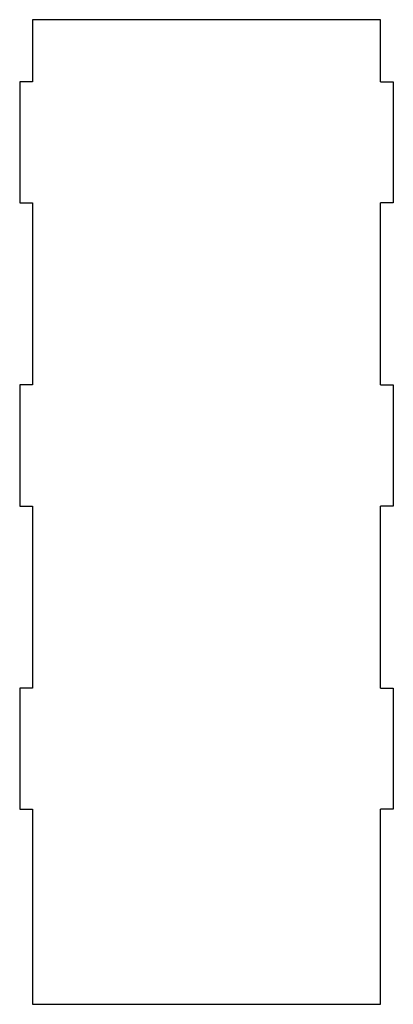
# Model space of a CAD drawing. Header units: millimetres. Extents: x -6 to 86, y -3 to 241.
import ezdxf

# ---------------------------------------------------------------- set-up
doc = ezdxf.new("R2010")
doc.units = ezdxf.units.MM
doc.layers.get('0').update_dxf_attribs({"linetype": 'CONTINUOUS'})

msp = doc.modelspace()

# ---------------------------------------------------------------- linework, layer by layer
for p, q in [((83, 240.6), (-3, 240.6)), ((-3, 240.6), (-3, 225.25)), ((83, 225.25), (83, 240.6)), ((-3, 225.25), (-6.2, 225.25)), ((-6.2, 225.25), (-6.2, 195.25)), ((83, 225.25), (86.2, 225.25)), ((86.2, 225.25), (86.2, 195.25)), ((-6.2, 195.25), (-3, 195.25)), ((-3, 195.25), (-3, 150.25)), ((86.2, 195.25), (83, 195.25)), ((83, 150.25), (83, 195.25)), ((-3, 150.25), (-6.2, 150.25)), ((-6.2, 150.25), (-6.2, 120.25)), ((83, 150.25), (86.2, 150.25)), ((86.2, 150.25), (86.2, 120.25)), ((-6.2, 120.25), (-3, 120.25)), ((-3, 120.25), (-3, 75.25)), ((86.2, 120.25), (83, 120.25)), ((83, 75.25), (83, 120.25)), ((-3, 75.25), (-6.2, 75.25)), ((-6.2, 75.25), (-6.2, 45.25)), ((83, 75.25), (86.2, 75.25)), ((86.2, 75.25), (86.2, 45.25)), ((-6.2, 45.25), (-3, 45.25)), ((-3, 45.25), (-3, -3)), ((86.2, 45.25), (83, 45.25)), ((83, -3), (83, 45.25)), ((-3, -3), (83, -3))]:
    msp.add_line(p, q)

doc.saveas('drawing.dxf')
